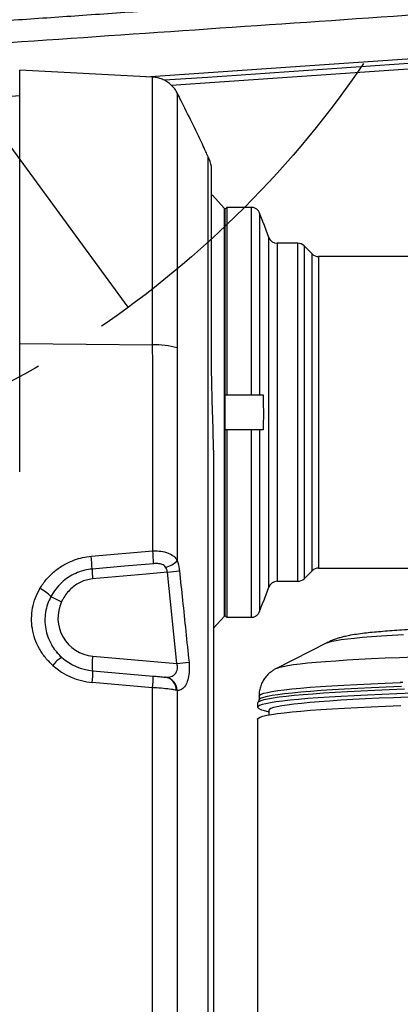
# Model space of a CAD drawing. Extents: x 0 to 8410, y 0 to 5940.
# Tile 52 of 161: x 1287 to 1416, y 3912 to 4247. Entities that reach past the tile are written whole.
import ezdxf

# ---------------------------------------------------------------- set-up
doc = ezdxf.new("R2010")
doc.units = 0
doc.header["$LTSCALE"] = 10
doc.linetypes.add('CENTERX2', pattern=[20.32, 12.7, -2.54, 2.54, -2.54])
doc.layers.get('0').update_dxf_attribs({"linetype": 'CONTINUOUS'})
doc.styles.add('SLDTEXTSTYLE0', font='TXT', dxfattribs={"width": 0.605})
doc.dimstyles.new('SLDDIMSTYLE1', dxfattribs={"dimtxt": 50, "dimasz": 50, "dimexe": 0, "dimexo": 0.0625, "dimgap": 12.5, "dimtad": 1, "dimdec": 1, "dimrnd": 1e-09, "dimzin": 12, "dimtxsty": 'SLDTEXTSTYLE0', "dimsah": 1, "dimcen": 0.09, "dimazin": 3, "dimtfac": 1, "dimtofl": 0, "dimtmove": 0, "dimatfit": 3, "dimtolj": 1, "dimtzin": 12})
doc.dimstyles.new('SLDDIMSTYLE6', dxfattribs={"dimtxt": 50, "dimasz": 50, "dimexe": 0, "dimexo": 0.0625, "dimgap": 12.5, "dimtad": 0, "dimtih": 1, "dimtoh": 1, "dimdec": 1, "dimrnd": 1e-09, "dimzin": 12, "dimtxsty": 'SLDTEXTSTYLE0', "dimblk1": 'NONE', "dimsah": 1, "dimcen": 0, "dimazin": 3, "dimtfac": 1, "dimtmove": 0, "dimatfit": 3, "dimtolj": 1, "dimtzin": 12})

# ---------------------------------------------------------------- blocks, each defined once
blk = doc.blocks.new('_D_19')
at = {"color": 7, "linetype": 'CONTINUOUS'}
for p, q in [((857.73, 4784.47), (645.25, 4784.47)), ((921.65, 4697.25), (857.73, 4784.47)), ((1323.64, 4148.79), (921.65, 4697.25))]:
    blk.add_line(p, q, dxfattribs=at)
blk.add_solid([(921.65, 4697.25), (898.15, 4742.01), (886.05, 4733.15)], dxfattribs=at)
at = {"color": 7, "linetype": 'CONTINUOUS', "char_height": 50, "attachment_point": 1, "style": 'SLDTEXTSTYLE0'}
for s, insert in [('%%c', (645.25, 4848.92)), ('680', (718.15, 4849.06))]:
    blk.add_mtext(s, dxfattribs=dict(at, insert=insert))
blk = doc.blocks.new('_NONE')
blk = doc.blocks.new('_D_21')
at = {"color": 7, "linetype": 'CONTINUOUS'}
for p, q in [((617.65, 4028.63), (617.65, 4923.91)), ((1627.65, 4028.63), (1627.65, 4923.91)), ((1627.65, 4908.91), (617.65, 4908.91))]:
    blk.add_line(p, q, dxfattribs=at)
for points in [[(617.65, 4908.91), (667.65, 4901.41), (667.65, 4916.41)], [(1627.65, 4908.91), (1577.65, 4916.41), (1577.65, 4901.41)]]:
    blk.add_solid(points, dxfattribs=at)
at = {"color": 7, "linetype": 'CONTINUOUS', "insert": (1046.26, 4973.37), "char_height": 50, "attachment_point": 1, "style": 'SLDTEXTSTYLE0'}
blk.add_mtext('1010', dxfattribs=at)

msp = doc.modelspace()

# ---------------------------------------------------------------- linework, layer by layer
at = {"color": 7, "linetype": 'CONTINUOUS'}
for p, q in [((1338.195329, 4224.376489), (1507.277181, 4236.033489)), ((1331.933057, 4227.053692), (1286.648025, 4229.42691)), ((1286.648025, 4136.469652), (1286.648025, 4229.42691)), ((1340.305721, 4221.557667), (1340.305766, 4221.566011)), ((1238.192109, 4217.482139), (1286.648025, 4220.822861)), ((1350.819906, 4199.92881), (1350.819876, 4199.922611)), ((1352.186938, 4187.021782), (1351.993015, 4186.848451)), ((1356.345644, 4182.366421), (1352.186938, 4187.021782)), ((1356.648018, 4119.021704), (1356.648018, 4182.262232)), ((1357.148027, 4182.764103), (1357.148027, 4119.021704)), ((1365.547394, 4182.764103), (1357.148027, 4182.764103)), ((1369.573956, 4177.521755), (1369.548505, 4177.521755)), ((1371.479189, 4172.495653), (1369.640981, 4177.546074)), ((1381.405374, 4170.521786), (1374.298265, 4170.521786)), ((1386.269351, 4166.900446), (1383.526703, 4169.642975)), ((1471.648028, 4166.021635), (1388.390651, 4166.021635)), ((1286.648025, 4092.744877), (1286.648025, 4136.469652)), ((1356.648018, 4119.021704), (1357.148027, 4119.021704)), ((1357.148027, 4119.021704), (1365.547394, 4119.021704)), ((1368.36647, 4119.021704), (1369.548505, 4119.021704)), ((1356.648018, 4043.78133), (1356.648018, 4107.02162)), ((1357.148027, 4107.02162), (1356.648018, 4107.02162)), ((1357.148027, 4107.02162), (1357.148027, 4043.279459)), ((1365.547394, 4107.02162), (1357.148027, 4107.02162)), ((1369.548505, 4107.02162), (1368.36647, 4107.02162)), ((1383.526703, 4056.400349), (1386.269351, 4059.143116)), ((1388.390651, 4060.021688), (1471.648028, 4060.021688)), ((1374.298265, 4055.521776), (1381.405374, 4055.521776)), ((1369.640981, 4048.497249), (1371.479189, 4053.547909)), ((1369.548505, 4048.521807), (1369.573956, 4048.521807)), ((1352.648025, 4039.537956), (1356.345644, 4043.676903)), ((1357.148027, 4043.279459), (1365.547394, 4043.279459)), ((1391.285142, 4034.610321), (1374.107172, 4025.902082)), ((1391.285142, 4034.610321), (1391.301622, 4034.618666)), ((1311.529806, 4025.090267), (1332.105314, 4023.289968)), ((1374.107172, 4025.902082), (1374.154856, 4025.925686)), ((1332.224628, 4023.266603), (1336.311688, 4022.908022)), ((1367.648026, 4014.099886), (1367.648026, 4012.65793)), ((1368.148019, 4016.494324), (1368.148019, 4015.216877)), ((1369.549399, 4011.647512), (1371.498024, 4011.133482)), ((1371.498024, 4011.627485), (1371.498024, 4010.062982)), ((1367.648026, 4008.630564), (1367.648026, 2980.701496))]:
    msp.add_line(p, q, dxfattribs=at)
at = {"color": 8, "linetype": 'CONTINUOUS'}
for p, q in [((1356.345644, 4113.021662), (1356.345644, 4182.366421)), ((1365.547394, 4119.021704), (1365.547394, 4182.764103)), ((1368.36647, 4180.782606), (1368.36647, 4119.021704)), ((1371.479189, 4113.021662), (1371.479189, 4172.495653)), ((1374.298265, 4170.521786), (1374.298265, 4055.521776)), ((1381.405374, 4113.021662), (1381.405374, 4170.521786)), ((1383.526703, 4169.642975), (1383.526703, 4056.400349)), ((1386.269351, 4113.021662), (1386.269351, 4166.900446)), ((1388.390651, 4166.021635), (1388.390651, 4060.021688)), ((1286.648025, 4136.469652), (1331.932326, 4135.991623)), ((1356.345644, 4043.676903), (1356.345644, 4113.021662)), ((1371.479189, 4053.547909), (1371.479189, 4113.021662)), ((1381.405374, 4055.521776), (1381.405374, 4113.021662)), ((1386.269351, 4059.143116), (1386.269351, 4113.021662)), ((1365.547394, 4043.279459), (1365.547394, 4107.02162)), ((1368.36647, 4107.02162), (1368.36647, 4045.260717)), ((1310.994437, 4064.034035), (1331.957569, 4065.853407)), ((1340.174785, 4027.557899), (1336.947849, 4058.584501)), ((1311.517751, 4030.071308), (1340.174785, 4027.557899)), ((1331.932282, 4019.314815), (1311.356773, 4021.115114)), ((1336.132174, 4022.923996), (1336.301943, 4022.910168)), ((1416.27114, 4020.858337), (1416.27114, 4021.089126)), ((1340.306272, 4018.389036), (1339.985927, 4018.458893))]:
    msp.add_line(p, q, dxfattribs=at)
at = {"color": 8, "linetype": 'CONTINUOUS', "flags": 128}
for points in [[(1329.5814, 4227.176716), (1385.457506, 4231.004288), (1455.036094, 4235.758592), (1503.599574, 4239.070703), (1503.599634, 4239.070703), (1503.599634, 4239.070703)], [(1332.248097, 4061.517288), (1322.310811, 4060.64706), (1311.285337, 4059.681465)], [(1336.947849, 4058.584501), (1329.762792, 4057.949354), (1311.489125, 4056.334783)], [(1391.301622, 4034.618666), (1391.962459, 4034.873535), (1393.021574, 4035.150101), (1394.428244, 4035.423328), (1396.177819, 4035.692503), (1398.264428, 4035.956671), (1400.681218, 4036.214878), (1403.420111, 4036.466171), (1406.472018, 4036.710073), (1409.826776, 4036.945392), (1413.473298, 4037.171652), (1417.399427, 4037.387897)], [(1374.154856, 4025.925686), (1374.310841, 4025.996496), (1375.187358, 4026.294996), (1376.411011, 4026.591112), (1377.978315, 4026.883652), (1379.884829, 4027.172138), (1382.125159, 4027.455379), (1384.692957, 4027.732899), (1387.580951, 4028.003742), (1390.780946, 4028.267433), (1394.283851, 4028.522779), (1398.079743, 4028.769304), (1402.157893, 4029.006054), (1406.506708, 4029.23279), (1411.113878, 4029.448559), (1415.966322, 4029.652883), (1421.05033, 4029.845287)], [(1368.148019, 4016.494562), (1368.325969, 4016.803791), (1368.859341, 4017.112543), (1369.746646, 4017.419626), (1370.985469, 4017.724087), (1372.572397, 4018.025209), (1374.503066, 4018.32204), (1376.772156, 4018.613865), (1379.373481, 4018.899729), (1382.299831, 4019.179155), (1385.543188, 4019.451191), (1389.094641, 4019.71512), (1392.944446, 4019.970228), (1397.081991, 4020.215799), (1401.495924, 4020.451118), (1406.174114, 4020.67547), (1411.103686, 4020.888378), (1416.27114, 4021.089126)], [(1368.148049, 4015.213301), (1368.148019, 4015.216877), (1368.327399, 4015.527536), (1368.865063, 4015.83748), (1369.75952, 4016.145756), (1371.008267, 4016.451408), (1372.607862, 4016.753723), (1374.553879, 4017.051746), (1376.84091, 4017.344524), (1379.46265, 4017.63158), (1382.411798, 4017.911722), (1385.680219, 4018.184711), (1389.258822, 4018.449356), (1393.137714, 4018.704941), (1397.306164, 4018.950989), (1401.752581, 4019.186546), (1406.464686, 4019.411136), (1411.429396, 4019.624283), (1416.63297, 4019.825031)]]:
    msp.add_lwpolyline(points, dxfattribs=at)
at = {"color": 7, "linetype": 'CONTINUOUS', "flags": 128}
for points in [[(1357.148027, 4182.764103), (1356.808548, 4182.423403), (1356.648018, 4182.262232)], [(1369.548505, 4177.521755), (1369.405603, 4177.916099), (1368.36647, 4180.782606)], [(1368.36647, 4045.260717), (1368.467962, 4045.540621), (1369.548505, 4048.521807)], [(1417.730292, 4018.776705), (1412.516137, 4018.581201), (1407.53146, 4018.373777), (1402.789732, 4018.154671), (1398.303708, 4017.924597), (1394.085517, 4017.684271), (1390.146514, 4017.43417), (1386.497309, 4017.175247), (1383.147766, 4016.90798), (1380.106887, 4016.633083), (1377.382865, 4016.351272), (1374.983063, 4016.063501), (1372.913947, 4015.770485), (1371.181076, 4015.472938), (1369.789144, 4015.171816), (1368.741905, 4014.867594), (1368.042176, 4014.561464), (1367.691835, 4014.253904), (1367.648026, 4014.099886)], [(1420.419058, 4017.427732), (1415.095379, 4017.238428), (1409.994235, 4017.036964), (1405.129423, 4016.82358), (1400.513997, 4016.598751), (1396.160414, 4016.36367), (1392.080446, 4016.118337), (1388.285061, 4015.863706), (1384.78451, 4015.600492), (1381.588211, 4015.32941), (1378.704777, 4015.050937), (1376.142015, 4014.766027), (1373.906782, 4014.475633), (1372.005155, 4014.180233), (1370.442247, 4013.880779), (1369.222244, 4013.577988), (1368.34847, 4013.272573), (1367.823248, 4012.965729), (1367.648026, 4012.65793), (1367.648026, 4012.65793)], [(1418.994775, 4016.125967), (1413.899263, 4015.930464), (1409.037163, 4015.722801), (1404.422035, 4015.503933), (1400.066754, 4015.274097), (1395.983448, 4015.03401), (1392.183503, 4014.784624), (1388.677498, 4014.526178), (1385.475209, 4014.259865), (1382.585575, 4013.98616), (1380.016645, 4013.706018), (1377.77557, 4013.419916), (1375.868609, 4013.128807), (1374.301066, 4012.833645), (1373.077294, 4012.534906), (1372.200733, 4012.233784), (1371.673828, 4011.930992), (1371.498024, 4011.627485), (1371.498024, 4011.627485)], [(1367.648026, 4008.630564), (1367.658978, 4008.707573), (1367.921775, 4009.015133), (1368.534302, 4009.321739), (1369.494905, 4009.626438), (1370.800962, 4009.928514), (1372.449001, 4010.227014), (1374.434551, 4010.521223), (1376.752248, 4010.810425), (1379.395863, 4011.093666), (1382.358273, 4011.37047), (1385.631462, 4011.639644), (1389.206668, 4011.900713), (1393.074175, 4012.153198), (1397.223612, 4012.395908), (1401.643773, 4012.628605), (1406.322738, 4012.850572), (1411.247899, 4013.061096), (1416.405996, 4013.259699)]]:
    msp.add_lwpolyline(points, dxfattribs=at)
at = {"color": 7, "linetype": 'CENTERX2'}
msp.add_circle((1122.648021, 4423.021738), 340, dxfattribs=at)
at = {"color": 7, "linetype": 'CONTINUOUS'}
for centre, radius, start, end in [((1332.648021, 4191.629627), 20, 14.5125903, 24.53387333), ((1355.458696, 4181.574188), 1.189325, 0, 41.77585159), ((1374.298271, 4173.521738), 3, 200, 270), ((1381.40538, 4167.521738), 3, 45, 90), ((1388.390662, 4169.021738), 3, 225, 270), ((1388.390662, 4057.021738), 3, 90, 135), ((1374.298271, 4052.521738), 3, 90, 160), ((1381.40538, 4058.521738), 3, 270, 315), ((1355.458696, 4044.469288), 1.189325, 318.22414841, 360), ((1369.843434, 4014.495001), 2.862629, 219.92186491, 264.10445722)]:
    msp.add_arc(centre, radius, start, end, dxfattribs=at)
at = {"color": 8, "linetype": 'CONTINUOUS'}
for centre, radius, start, end in [((1332.786406, 4108.685464), 27.319513, 74.02336578, 91.79150887), ((1252.480027, 4057.937265), 58.831172, 1.69892788, 5.94833356), ((1273.296914, 4059.745242), 58.977811, 1.72176643, 5.9446207), ((1334.246967, 4068.696403), 8.633354, 284.18135449, 314.76139588), ((1366.800164, 4061.382364), 55.540877, 181.75491599, 185.21426145), ((1300.569945, 4405.721253), 349.037643, 275.98242737, 276.66062094), ((1286.124485, 4039.319788), 15.668748, 44.60602632, 61.64770602), ((1340.162034, 4133.110669), 93.234686, 242.61691076, 245.10022847), ((1312.674053, 4043.018674), 12.998897, 154.85253076, 264.89657379), ((1305.353279, 4021.638832), 9.074087, 118.528234, 144.62727653), ((1331.177185, 4027.157705), 19.874166, 171.56991021, 185.9392866), ((1304.333609, 4380.58007), 354.836924, 275.79718728, 276.46886332), ((1286.001706, 4024.210123), 25.543267, 353.04052296, 1.97462976), ((1306.577215, 4022.409825), 25.543267, 353.04052296, 1.97462976), ((1335.466296, 4018.453683), 4.519634, 0.06604771, 81.52776882), ((1335.606931, 4018.260735), 4.701092, 1.56390055, 81.49820172), ((1417.154602, 3995.285863), 25.818383, 90.15892961, 91.96094694)]:
    msp.add_arc(centre, radius, start, end, dxfattribs=at)
msp.add_ellipse((1313.030491, 4044.027529), major_axis=(-15.677452, 17.035035), ratio=0.9857087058, start_param=1.6746281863, end_param=2.3175726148, dxfattribs=at)
at = {"color": 7, "linetype": 'CONTINUOUS'}
msp.add_ellipse((1312.768811, 4043.021738), major_axis=(-12.55208, 13.119455), ratio=0.981825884, start_param=1.6572387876, end_param=2.300183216, dxfattribs=at)
at = {"color": 8, "linetype": 'CONTINUOUS'}
for points, knots in [([(1611.912062, 4354.088833), (1610.496312, 4349.832695), (1607.673839, 4341.347559), (1602.065926, 4329.165765), (1595.47215, 4317.501827), (1588.294633, 4307.198519), (1580.830305, 4298.209316), (1573.324576, 4290.465641), (1565.238832, 4283.341275), (1556.581669, 4276.851463), (1546.63311, 4270.612404), (1535.374826, 4264.870341), (1522.810207, 4259.864126), (1509.787761, 4256.08544), (1497.379874, 4253.663408), (1485.777506, 4252.622723), (1475.175023, 4251.952612), (1464.599213, 4251.209817), (1454.021978, 4250.486798), (1424.470052, 4248.452501), (1375.943389, 4245.121337), (1308.440454, 4240.486007), (1263.430535, 4237.398983), (1240.92788, 4235.855629)], [0, 0, 0, 0, 0.0321761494, 0.0641471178, 0.0960698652, 0.1282445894, 0.1541292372, 0.1798606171, 0.2055705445, 0.2314030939, 0.2574374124, 0.2897788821, 0.3219979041, 0.3543855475, 0.3869952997, 0.4125658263, 0.4379418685, 0.463325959, 0.4887098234, 0.5140935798, 0.6760861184, 0.8380596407, 1, 1, 1, 1]), ([(1242.405919, 4243.609001), (1249.839936, 4244.121791), (1264.915211, 4245.161667), (1287.296329, 4246.707985), (1309.891659, 4248.262804), (1332.214445, 4249.806419), (1351.411897, 4251.128496), (1367.259569, 4252.221038), (1380.068507, 4253.105864), (1392.742943, 4253.980817), (1405.281193, 4254.844453), (1417.766401, 4255.704785), (1429.3157, 4256.501926), (1436.703462, 4257.011634), (1439.814528, 4257.226278)], [0, 0, 0, 0, 0.1129463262, 0.2290412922, 0.3400745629, 0.4562906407, 0.5682731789, 0.6318219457, 0.6971408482, 0.7629479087, 0.8244563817, 0.887707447, 0.9527124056, 1, 1, 1, 1]), ([(1507.166227, 4237.642576), (1502.820792, 4237.34914), (1494.128749, 4236.762189), (1476.724381, 4235.573507), (1428.910805, 4232.328879), (1380.521214, 4229.034093), (1340.826617, 4226.32662), (1335.913917, 4225.991537)], [0, 0, 0, 0, 0.0761812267, 0.1523830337, 0.3047778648, 0.9139576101, 1, 1, 1, 1]), ([(1331.932326, 4135.991623), (1331.925238, 4139.069128), (1331.911062, 4145.224158), (1331.93939, 4154.267719), (1331.92473, 4163.128408), (1331.938389, 4171.625873), (1331.929977, 4179.66999), (1331.934357, 4187.191241), (1331.934437, 4194.266207), (1331.930022, 4200.734986), (1331.931554, 4206.580359), (1331.930018, 4211.730444), (1331.92873, 4216.233738), (1331.931051, 4219.980129), (1331.934754, 4222.959725), (1331.934446, 4225.163515), (1331.932584, 4226.529115), (1331.929898, 4227.122326), (1331.929483, 4227.004708), (1331.929406, 4226.982881)], [0, 0, 0, 0, 0.0607024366, 0.1214052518, 0.1836437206, 0.2463394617, 0.3071024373, 0.3685360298, 0.4299704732, 0.4926588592, 0.5534746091, 0.6149616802, 0.6764488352, 0.739195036, 0.8000049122, 0.861485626, 0.9229662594, 0.9857048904, 1, 1, 1, 1]), ([(1340.305766, 4221.566011), (1340.305827, 4221.584011), (1340.306141, 4221.675412), (1340.308507, 4221.278195), (1340.310501, 4220.463015), (1340.311294, 4219.098076), (1340.310754, 4217.24494), (1340.307113, 4214.716467), (1340.304871, 4211.404013), (1340.306518, 4207.182843), (1340.308072, 4202.247498), (1340.306449, 4196.685485), (1340.310383, 4190.545378), (1340.313371, 4183.89503), (1340.305779, 4176.670872), (1340.314818, 4169.003657), (1340.302851, 4160.970121), (1340.310186, 4152.646201), (1340.308768, 4143.964991), (1340.30691, 4137.970843), (1340.305974, 4134.949734)], [0, 0, 0, 0, 0.0118607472, 0.0602283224, 0.1092506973, 0.1584936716, 0.2086865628, 0.2591168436, 0.3201083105, 0.3815277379, 0.4433976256, 0.5063102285, 0.56718996, 0.6284956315, 0.6904583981, 0.7533229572, 0.8141792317, 0.875459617, 0.9372304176, 1, 1, 1, 1]), ([(1350.825762, 2859.31008), (1350.826807, 2867.106315), (1350.828896, 2882.699158), (1350.823327, 2906.166514), (1350.822072, 2929.788759), (1350.822933, 2953.604223), (1350.820357, 2977.580019), (1350.814499, 3001.699343), (1350.806116, 3025.829862), (1350.797953, 3049.239561), (1350.788871, 3071.883711), (1350.789186, 3097.761128), (1350.809894, 3127.735878), (1350.829231, 3173.348278), (1350.826697, 3296.994022), (1350.802372, 3588.472302), (1350.898256, 3858.618264), (1350.816524, 4054.903465), (1350.802493, 4077.285764), (1350.816924, 4103.40535), (1350.835513, 4119.073621), (1350.823442, 4131.171026), (1350.816049, 4139.59438), (1350.823914, 4145.098009), (1350.817138, 4151.127716), (1350.820585, 4157.556093), (1350.81836, 4163.718941), (1350.820201, 4169.498999), (1350.820402, 4174.869014), (1350.819584, 4179.791716), (1350.819255, 4184.273292), (1350.819252, 4188.234238), (1350.819237, 4191.657699), (1350.819029, 4194.526787), (1350.819074, 4196.828826), (1350.819464, 4198.527966), (1350.820329, 4199.561674), (1350.820281, 4200.022882), (1350.819964, 4199.943326), (1350.819906, 4199.92881)], [0, 0, 0, 0, 0.0167387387, 0.0334782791, 0.0502462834, 0.0670475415, 0.0840713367, 0.1011256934, 0.1182732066, 0.1354519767, 0.1512015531, 0.1669756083, 0.1916529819, 0.2163325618, 0.2656918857, 0.459753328, 0.8478762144, 0.8512297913, 0.8851309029, 0.8964337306, 0.9077364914, 0.9190348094, 0.9226619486, 0.9263035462, 0.9314308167, 0.9365957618, 0.9417969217, 0.947036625, 0.9521644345, 0.9573284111, 0.9625294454, 0.9677685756, 0.9729072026, 0.9780817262, 0.983293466, 0.9885441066, 0.9936772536, 0.9988463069, 1, 1, 1, 1]), ([(1331.957569, 4065.853407), (1331.962496, 4077.543039), (1331.972351, 4100.922257), (1331.945668, 4124.301849), (1331.932326, 4135.991623)], [0, 0, 0, 0, 0.5000009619, 1, 1, 1, 1]), ([(1340.305974, 4134.949734), (1340.310019, 4131.454943), (1340.337938, 4107.329667), (1340.331608, 4083.200307), (1340.326195, 4062.56633)], [0, 0, 0, 0, 0.1448601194, 1, 1, 1, 1]), ([(1293.565442, 4053.10898), (1294.26665, 4054.168335), (1295.689542, 4056.317984), (1298.473179, 4059.014182), (1301.67841, 4061.248377), (1304.923558, 4062.737284), (1308.069514, 4063.669066), (1310.013898, 4063.911684), (1310.994437, 4064.034035)], [0, 0, 0, 0, 0.1796259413, 0.3644976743, 0.5431978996, 0.7273307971, 0.8624948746, 1, 1, 1, 1]), ([(1331.957569, 4065.853407), (1332.468428, 4065.859461), (1333.857873, 4065.875929), (1336.109589, 4065.563341), (1338.302427, 4064.740728), (1339.648885, 4063.646368), (1340.164185, 4062.824671), (1340.326195, 4062.56633)], [0, 0, 0, 0, 0.1422778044, 0.3869702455, 0.6541298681, 0.89125852, 1, 1, 1, 1]), ([(1336.362069, 4060.326149), (1336.203453, 4060.535439), (1335.887432, 4060.952418), (1334.969529, 4061.381992), (1333.737157, 4061.592389), (1332.739829, 4061.542089), (1332.248097, 4061.517288)], [0, 0, 0, 0, 0.1800583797, 0.358740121, 0.6838271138, 1, 1, 1, 1]), ([(1336.947849, 4058.584501), (1336.869484, 4058.982014), (1336.746273, 4059.607009), (1336.464593, 4060.134247), (1336.362069, 4060.326149)], [0, 0, 0, 0, 0.63602497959, 1, 1, 1, 1]), ([(1340.326195, 4062.56633), (1340.575457, 4061.642393), (1340.884146, 4060.498173), (1341.026715, 4059.274905), (1341.054162, 4059.039404)], [0, 0, 0, 0, 0.8074821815, 1, 1, 1, 1]), ([(1311.285337, 4059.681465), (1310.457615, 4059.57381), (1308.783983, 4059.356135), (1306.266377, 4058.535553), (1303.771364, 4057.296289), (1301.41255, 4055.583096), (1299.331517, 4053.475255), (1298.022227, 4051.648879), (1297.406743, 4050.54943), (1297.279885, 4050.322821)], [0, 0, 0, 0, 0.142053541, 0.2872284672, 0.4496918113, 0.6166255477, 0.7838305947, 0.95544494, 1, 1, 1, 1]), ([(1341.054162, 4059.039404), (1341.407128, 4055.724935), (1342.508683, 4045.380967), (1343.581579, 4035.03391), (1344.310691, 4028.002312)], [0, 0, 0, 0, 0.3204252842, 1, 1, 1, 1]), ([(1311.489125, 4056.334783), (1311.451038, 4056.331271), (1310.736986, 4056.265424), (1309.35672, 4056.005825), (1306.801375, 4055.070643), (1304.479783, 4053.482923), (1302.595523, 4051.402383), (1301.568774, 4049.877753), (1301.077413, 4048.886033), (1300.90723, 4048.542549)], [0, 0, 0, 0, 0.0083604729, 0.1567406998, 0.3051467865, 0.6009341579, 0.7586411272, 0.9164050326, 1, 1, 1, 1]), ([(1297.954237, 4026.891758), (1297.074576, 4027.750378), (1295.315326, 4029.467549), (1293.271443, 4032.53517), (1291.765685, 4035.867347), (1290.866448, 4039.373136), (1290.601124, 4042.945683), (1290.953708, 4046.486368), (1291.896619, 4049.941894), (1293.009157, 4052.053264), (1293.565442, 4053.10898)], [0, 0, 0, 0, 0.12632062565, 0.25263094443, 0.37856034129, 0.5044813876, 0.62771345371, 0.75095059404, 0.87547167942, 1, 1, 1, 1]), ([(1297.279885, 4050.322821), (1296.871376, 4049.478568), (1296.042505, 4047.765566), (1295.38082, 4045.008005), (1295.161473, 4042.183474), (1295.424695, 4039.387963), (1296.154913, 4036.625763), (1297.324815, 4034.138776), (1298.383117, 4032.421099), (1299.088675, 4031.660026), (1299.218764, 4031.519701)], [0, 0, 0, 0, 0.1401847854, 0.2844372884, 0.4216759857, 0.5627916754, 0.7023078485, 0.8458578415, 0.9715795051, 1, 1, 1, 1]), ([(1336.301943, 4022.910168), (1336.445281, 4022.903576), (1337.126559, 4022.872246), (1338.217951, 4023.041507), (1339.387313, 4023.69727), (1340.098495, 4024.650107), (1340.335045, 4025.532577), (1340.392272, 4026.357755), (1340.330927, 4026.973307), (1340.203389, 4027.450807), (1340.174785, 4027.557899)], [0, 0, 0, 0, 0.0652594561, 0.310175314, 0.5096610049, 0.679039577, 0.8011377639, 0.8389068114, 0.9638702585, 1, 1, 1, 1]), ([(1344.310691, 4028.002312), (1344.370641, 4027.028815), (1344.490634, 4025.080321), (1344.10793, 4022.431845), (1343.342763, 4020.317657), (1342.191348, 4018.860494), (1341.108435, 4018.387053), (1340.442596, 4018.388699), (1340.306272, 4018.389036)], [0, 0, 0, 0, 0.1784543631, 0.3571839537, 0.5351940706, 0.7266626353, 0.9440368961, 1, 1, 1, 1]), ([(1331.968596, 3084.712674), (1331.952933, 3171.449212), (1331.92944, 3301.553998), (1331.948105, 3475.026563), (1331.951763, 3648.499249), (1331.901778, 3821.972478), (1331.90628, 3960.033648), (1331.928792, 4011.358233), (1331.932282, 4019.314815)], [0, 0, 0, 0, 0.2784171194, 0.4176256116, 0.5568342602, 0.8352511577, 0.9744598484, 1, 1, 1, 1]), ([(1339.985927, 4018.458893), (1339.470889, 4018.55672), (1338.311313, 4018.776973), (1335.665732, 4019.07353), (1333.346908, 4019.243359), (1332.092987, 4019.306698), (1331.932282, 4019.314815)], [0, 0, 0, 0, 0.2723090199, 0.6130864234, 0.9504124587, 1, 1, 1, 1]), ([(1340.306272, 4018.389036), (1340.303402, 4010.375777), (1340.284998, 3958.994351), (1340.281398, 3820.877542), (1340.322018, 3647.408888), (1340.318195, 3473.935876), (1340.305534, 3300.458417), (1340.316035, 3170.356363), (1340.323036, 3083.620955)], [0, 0, 0, 0, 0.0257164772, 0.1648953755, 0.4432609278, 0.5824444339, 0.7216273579, 1, 1, 1, 1])]:
    msp.add_open_spline(points, degree=3, knots=knots, dxfattribs=at)
at = {"color": 7, "linetype": 'CONTINUOUS'}
for points, knots in [([(1340.331634, 4221.568634), (1340.326227, 4221.581598), (1340.105644, 4222.110519), (1339.498612, 4222.983687), (1338.497537, 4224.175937), (1337.320508, 4225.180818), (1335.93915, 4226.033668), (1334.40097, 4226.645491), (1333.043194, 4226.991238), (1332.207252, 4227.00538), (1331.930568, 4227.010061)], [0, 0, 0, 0, 0.0040138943, 0.1637572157, 0.299829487, 0.4490111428, 0.6036546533, 0.7614947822, 0.9210584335, 1, 1, 1, 1]), ([(1350.838994, 4199.937631), (1350.569297, 4200.524272), (1349.911618, 4201.954845), (1348.064746, 4205.906854), (1345.25207, 4211.778317), (1342.389808, 4217.554765), (1340.720842, 4220.807359), (1340.32618, 4221.576502)], [0, 0, 0, 0, 0.08053806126, 0.19639885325, 0.54398673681, 0.8921662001, 1, 1, 1, 1]), ([(1352.648025, 4100.168039), (1352.608559, 4102.946592), (1352.529164, 4108.536212), (1352.166884, 4117.618052), (1351.986617, 4126.143904), (1351.996356, 4134.019197), (1351.990839, 4140.66218), (1351.996231, 4147.160699), (1351.992732, 4153.438999), (1351.995047, 4159.452372), (1351.99339, 4165.162799), (1351.99421, 4170.559837), (1351.994224, 4175.517041), (1351.994053, 4180.000485), (1351.993278, 4183.980047), (1351.992695, 4187.495897), (1351.993758, 4190.469489), (1351.995112, 4192.88173), (1351.994783, 4194.728566), (1351.993385, 4195.988123), (1351.993239, 4196.650072), (1351.993476, 4196.640939), (1351.993566, 4196.637441)], [0, 0, 0, 0, 0.0581250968, 0.1169303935, 0.1884326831, 0.2361482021, 0.2841807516, 0.3325637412, 0.3812861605, 0.4297626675, 0.4785828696, 0.5279336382, 0.5780128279, 0.6262556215, 0.6748353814, 0.7237719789, 0.7735334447, 0.8217761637, 0.8703580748, 0.9193300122, 0.9691053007, 1, 1, 1, 1]), ([(1356.648018, 4113.021662), (1356.648018, 4115.112354), (1356.648018, 4119.293758), (1356.648018, 4125.637511), (1356.648018, 4131.994942), (1356.648018, 4138.365486), (1356.648018, 4144.593258), (1356.648018, 4150.620502), (1356.648018, 4156.316744), (1356.648018, 4161.582304), (1356.648018, 4166.329207), (1356.648018, 4170.486623), (1356.648018, 4174.002166), (1356.648018, 4177.145053), (1356.648018, 4179.63027), (1356.648018, 4181.276392), (1356.648018, 4181.475918), (1356.648018, 4181.574156)], [0, 0, 0, 0, 0.0582524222, 0.116505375, 0.1782585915, 0.2400063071, 0.3038240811, 0.3686506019, 0.4341682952, 0.5000355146, 0.5659019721, 0.6314178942, 0.6962446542, 0.7600642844, 0.842345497, 0.9223776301, 1, 1, 1, 1]), ([(1368.36647, 4180.782606), (1368.352915, 4180.818615), (1368.220222, 4181.171124), (1367.833245, 4181.791518), (1367.03161, 4182.433719), (1366.220668, 4182.729805), (1365.715937, 4182.755517), (1365.547394, 4182.764103)], [0, 0, 0, 0, 0.03158362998, 0.30918473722, 0.58598535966, 0.86174994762, 1, 1, 1, 1]), ([(1365.547394, 4119.021704), (1365.847196, 4119.021704), (1366.483055, 4119.021704), (1367.359544, 4119.021704), (1368.023184, 4119.021704), (1368.263701, 4119.021704), (1368.36647, 4119.021704)], [0, 0, 0, 0, 0.2449823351, 0.5195908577, 0.7947286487, 1, 1, 1, 1]), ([(1369.548505, 4119.021704), (1369.614892, 4115.52385), (1369.690829, 4111.522863), (1369.564403, 4107.524431), (1369.548505, 4107.02162)], [0, 0, 0, 0, 0.8742478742, 1, 1, 1, 1]), ([(1356.648018, 4044.469406), (1356.648018, 4044.524322), (1356.648018, 4044.634149), (1356.648018, 4045.544835), (1356.648018, 4047.031755), (1356.648018, 4049.207255), (1356.648018, 4052.040335), (1356.648018, 4055.556897), (1356.648018, 4059.714323), (1356.648018, 4064.461247), (1356.648018, 4069.72681), (1356.648018, 4075.422804), (1356.648018, 4081.450289), (1356.648018, 4088.348984), (1356.648018, 4096.091497), (1356.648018, 4104.575308), (1356.648018, 4110.234974), (1356.648018, 4113.021662)], [0, 0, 0, 0, 0.058255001, 0.1165051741, 0.1782572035, 0.2400044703, 0.3038241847, 0.3686510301, 0.4341683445, 0.5000348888, 0.565902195, 0.6314181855, 0.6962447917, 0.7600646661, 0.8423456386, 0.9223746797, 1, 1, 1, 1]), ([(1368.36647, 4107.02162), (1368.352916, 4107.02162), (1368.220232, 4107.02162), (1367.833219, 4107.02162), (1367.031598, 4107.02162), (1366.22067, 4107.02162), (1365.715937, 4107.02162), (1365.547394, 4107.02162)], [0, 0, 0, 0, 0.0315843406, 0.3091709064, 0.5859726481, 0.8617461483, 1, 1, 1, 1]), ([(1352.648025, 4100.168039), (1352.648025, 4079.818079), (1352.648025, 3991.930466), (1352.648025, 3836.503316), (1352.648025, 3633.837648), (1352.648025, 3431.241013), (1352.648025, 3286.075379), (1352.648025, 3198.631371), (1352.648025, 3168.748889), (1352.648025, 3138.853335), (1352.648025, 3108.907318), (1352.648025, 3078.859028), (1352.648025, 3051.083325), (1352.648025, 3025.554008), (1352.648025, 3002.319222), (1352.648025, 2979.025042), (1352.648025, 2957.101341), (1352.648025, 2936.58764), (1352.648025, 2917.500528), (1352.648025, 2898.457749), (1352.648025, 2879.458228), (1352.648025, 2866.811727), (1352.648025, 2860.490491)], [0, 0, 0, 0, 0.0493761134, 0.2132460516, 0.3771160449, 0.5409861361, 0.7048560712, 0.7290976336, 0.7533470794, 0.7775961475, 0.8018372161, 0.8260682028, 0.8502973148, 0.868750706, 0.8872202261, 0.9056896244, 0.9241427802, 0.9393013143, 0.9544667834, 0.9696442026, 0.9848269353, 1, 1, 1, 1]), ([(1356.648018, 4043.78133), (1356.701527, 4043.727605), (1356.868169, 4043.560287), (1357.03486, 4043.393018), (1357.148027, 4043.279459)], [0, 0, 0, 0, 0.3210977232, 1, 1, 1, 1]), ([(1365.547394, 4043.279459), (1365.691223, 4043.285689), (1366.169653, 4043.306412), (1366.837569, 4043.531345), (1367.571853, 4044.018371), (1368.077508, 4044.588473), (1368.288684, 4045.079756), (1368.36647, 4045.260717)], [0, 0, 0, 0, 0.1179415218, 0.3923198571, 0.5625322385, 0.8388613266, 1, 1, 1, 1]), ([(1426.346233, 4039.440204), (1425.619525, 4039.406162), (1423.544478, 4039.308956), (1420.362986, 4039.1365), (1416.786664, 4038.921958), (1413.440563, 4038.694307), (1410.30713, 4038.451806), (1407.37716, 4038.190812), (1404.617157, 4037.903193), (1401.942403, 4037.569779), (1399.654339, 4037.214036), (1397.730714, 4036.834457), (1396.239129, 4036.47448), (1394.904028, 4036.09041), (1393.600105, 4035.636353), (1392.449442, 4035.181837), (1391.685129, 4034.797843), (1391.405841, 4034.657528)], [0, 0, 0, 0, 0.044536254, 0.1271691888, 0.2102890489, 0.294087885, 0.378871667, 0.465157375, 0.553906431, 0.64716036, 0.7504186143, 0.8181810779, 0.8695292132, 0.9115680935, 0.9480706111, 0.9810244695, 1, 1, 1, 1]), ([(1299.132397, 4031.597902), (1299.18828, 4031.521121), (1299.655274, 4030.879487), (1300.242285, 4030.339876), (1300.759053, 4029.864837)], [0, 0, 0, 0, 0.1196646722, 1, 1, 1, 1]), ([(1301.024651, 4029.652168), (1300.87869, 4029.769245), (1300.198733, 4030.314649), (1299.642866, 4030.983344), (1299.206322, 4031.508495)], [0, 0, 0, 0, 0.2146612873, 1, 1, 1, 1]), ([(1374.297341, 4025.984575), (1374.126716, 4025.903921), (1373.687249, 4025.696184), (1372.873032, 4025.203675), (1371.900957, 4024.486398), (1370.924923, 4023.571619), (1369.998816, 4022.441002), (1369.188525, 4021.094667), (1368.578086, 4019.56792), (1368.200006, 4018.012466), (1368.185762, 4016.972788), (1368.179312, 4016.501953)], [0, 0, 0, 0, 0.0826652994, 0.2129151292, 0.3323764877, 0.4470929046, 0.5608089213, 0.6748689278, 0.7895996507, 0.9047167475, 1, 1, 1, 1]), ([(1332.105314, 4023.289968), (1332.185656, 4023.282979), (1332.811699, 4023.228515), (1333.972263, 4023.124663), (1335.296741, 4023.004114), (1335.874916, 4022.948667), (1336.132174, 4022.923996)], [0, 0, 0, 0, 0.04961189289, 0.38658919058, 0.72706377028, 1, 1, 1, 1]), ([(1368.145203, 4015.234281), (1368.118851, 4015.038501), (1368.065821, 4014.644506), (1367.865699, 4014.446068), (1367.845869, 4014.429688), (1367.845496, 4014.42938)], [0, 0, 0, 0, 0.49216824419, 0.99045234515, 1, 1, 1, 1])]:
    msp.add_open_spline(points, degree=3, knots=knots, dxfattribs=at)

# ---------------------------------------------------------------- dimensions: what is measured, and where the dimension line sits
dim = msp.add_linear_dim(base=(617.648021, 4908.914086), p1=(1627.648021, 4008.6305), p2=(617.648021, 4008.6305), dimstyle='SLDDIMSTYLE1', dxfattribs=at)
dim.commit()
dim.dimension.update_dxf_attribs({"geometry": '_D_21', "text_midpoint": (1122.648021, 4908.914086), "dimtype": 160})
dim = msp.add_diameter_dim_2p(p1=(1323.641465, 4148.792572), p2=(921.654577, 4697.250904), dimstyle='SLDDIMSTYLE6', dxfattribs=at)
dim.commit()
dim.dimension.update_dxf_attribs({"geometry": '_D_19', "text_midpoint": (738.988009, 4824.05184), "dimtype": 163})

doc.saveas('drawing.dxf')
